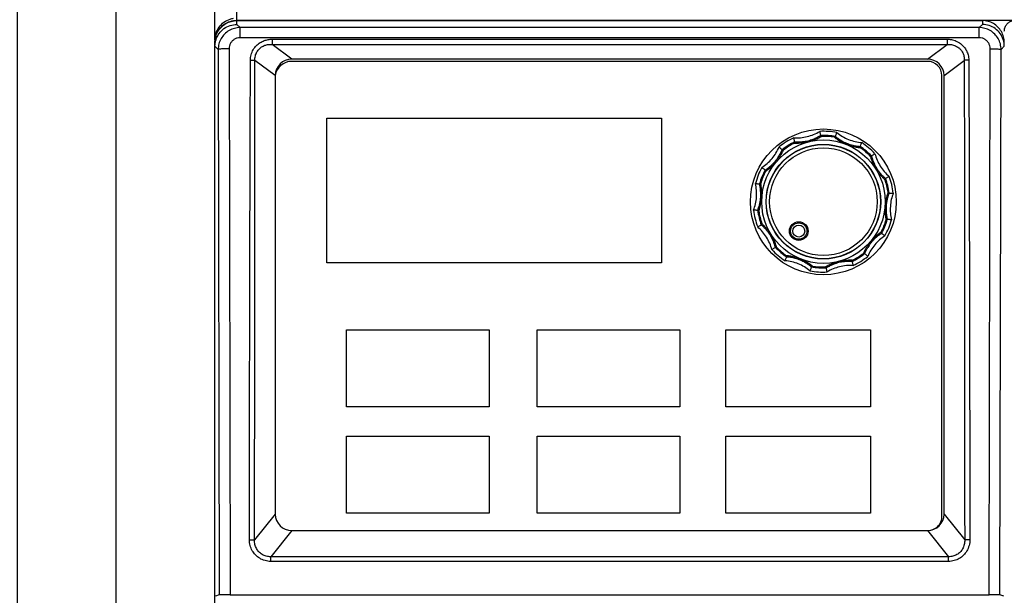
# Model space of a CAD drawing. Header units: millimetres. Extents: x 0 to 420, y 0 to 594.
# Tile 18 of 25: x 45 to 135, y 442 to 494. Entities that reach past the tile are written whole.
import ezdxf

# ---------------------------------------------------------------- set-up
doc = ezdxf.new("R2010")
doc.units = ezdxf.units.MM
doc.layers.add('DIM', color=7, linetype='Continuous')
doc.styles.add('TEXTSTYLE_1', font='ARIAL.TTF')
doc.dimstyles.new('FRAME', dxfattribs={"dimtxt": 6, "dimasz": 5.5, "dimexe": 1, "dimexo": 1.5, "dimgap": 1.5, "dimtad": 1, "dimdec": 1, "dimdsep": 46, "dimtxsty": 'Standard', "dimcen": 2.5, "dimadec": 0, "dimazin": 0, "dimtfac": 1, "dimtdec": 1, "dimtmove": 0, "dimatfit": 3, "dimfxl": 0, "dimarcsym": 0})

# ---------------------------------------------------------------- blocks, each defined once
blk = doc.blocks.new('*D2')
at = {"layer": 'DEFPOINTS', "color": 0}
for p in [(54.256, 514.477), (68.756, 514.477), (68.756, 351.527)]:
    blk.add_point(p, dxfattribs=at)
at = {"layer": 'DIM', "color": 0, "lineweight": -2}
for p, q in [((67.756, 514.477), (53.256, 514.477)), ((54.256, 357.027), (54.256, 508.977)), ((67.756, 351.527), (53.256, 351.527))]:
    blk.add_line(p, q, dxfattribs=at)
at = {"layer": 'DIM', "color": 0}
for points in [[(53.339, 508.977), (55.172, 508.977), (54.256, 514.477)], [(53.339, 357.027), (55.172, 357.027), (54.256, 351.527)]]:
    blk.add_solid(points, dxfattribs=at)
at = {"layer": 'DIM', "color": 0, "insert": (49.743, 433.002), "char_height": 6, "attachment_point": 5, "rotation": 90, "style": 'TEXTSTYLE_1'}
blk.add_mtext('H1', dxfattribs=at)
blk = doc.blocks.new('*D4')
at = {"layer": 'DEFPOINTS', "color": 0}
for p in [(45.256, 520.127), (66.256, 520.127), (64.656, 346.127)]:
    blk.add_point(p, dxfattribs=at)
at = {"layer": 'DIM', "color": 0, "lineweight": -2}
for p, q in [((65.256, 520.127), (44.256, 520.127)), ((45.256, 351.627), (45.256, 514.627)), ((63.656, 346.127), (44.256, 346.127))]:
    blk.add_line(p, q, dxfattribs=at)
at = {"layer": 'DIM', "color": 0}
for points in [[(44.339, 514.627), (46.172, 514.627), (45.256, 520.127)], [(44.339, 351.627), (46.172, 351.627), (45.256, 346.127)]]:
    blk.add_solid(points, dxfattribs=at)
at = {"layer": 'DIM', "color": 0, "insert": (40.756, 433.127), "char_height": 6, "attachment_point": 5, "rotation": 90, "style": 'TEXTSTYLE_1'}
blk.add_mtext('H', dxfattribs=at)

msp = doc.modelspace()

# ---------------------------------------------------------------- linework, layer by layer
at = {"color": 7, "linetype": 'Continuous'}
for p, q in [((63.256, 492.378), (63.256, 507.127)), ((65.256, 494.169), (65.256, 506.969)), ((65.256, 494.169), (136.255, 494.169)), ((65.256, 494.143), (133.256, 494.143)), ((65.256, 493.794), (65.256, 494.143)), ((133.256, 494.143), (133.256, 493.794)), ((65.256, 493.794), (65.547, 493.503)), ((132.964, 493.503), (65.547, 493.503)), ((65.547, 492.579), (65.547, 493.503)), ((132.964, 493.503), (133.256, 493.794)), ((132.964, 492.579), (132.964, 493.503)), ((132.964, 492.579), (65.547, 492.579)), ((68.464, 492.444), (68.464, 491.97)), ((130.047, 492.444), (130.047, 491.97)), ((63.256, 386.376), (63.256, 492.143)), ((63.256, 491.796), (63.55, 491.502)), ((63.55, 491.502), (63.649, 441.758)), ((64.549, 491.578), (64.648, 441.766)), ((68.464, 491.97), (130.047, 491.97)), ((70.256, 490.627), (68.464, 491.97)), ((128.256, 490.627), (130.047, 491.97)), ((133.863, 441.766), (133.962, 491.578)), ((134.862, 441.758), (134.961, 491.502)), ((134.961, 491.502), (135.256, 491.796)), ((68.756, 489.127), (66.904, 490.515)), ((128.256, 490.627), (70.256, 490.627)), ((128.256, 490.427), (70.256, 490.427)), ((129.756, 489.127), (131.607, 490.515)), ((68.756, 489.127), (68.756, 449.127)), ((129.556, 449.127), (129.556, 489.127)), ((129.756, 449.127), (129.756, 489.127)), ((73.476, 485.247), (103.976, 485.247)), ((73.476, 472.047), (73.476, 485.247)), ((103.976, 485.247), (103.976, 472.047)), ((103.976, 472.047), (73.476, 472.047)), ((75.256, 458.927), (75.256, 465.927)), ((75.256, 465.927), (88.256, 465.927)), ((88.256, 465.927), (88.256, 458.927)), ((92.656, 458.927), (92.656, 465.927)), ((92.656, 465.927), (105.656, 465.927)), ((105.656, 465.927), (105.656, 458.927)), ((109.856, 458.927), (109.856, 465.927)), ((109.856, 465.927), (123.056, 465.927)), ((123.056, 465.927), (123.056, 458.927)), ((88.256, 458.927), (75.256, 458.927)), ((105.656, 458.927), (92.656, 458.927)), ((123.056, 458.927), (109.856, 458.927)), ((75.256, 449.227), (75.256, 456.227)), ((75.256, 456.227), (88.256, 456.227)), ((88.256, 456.227), (88.256, 449.227)), ((92.656, 449.227), (92.656, 456.227)), ((92.656, 456.227), (105.656, 456.227)), ((105.656, 456.227), (105.656, 449.227)), ((109.856, 456.227), (123.056, 456.227)), ((109.856, 449.227), (109.856, 456.227)), ((123.056, 456.227), (123.056, 449.227)), ((68.756, 449.127), (66.871, 446.771)), ((88.256, 449.227), (75.256, 449.227)), ((105.656, 449.227), (92.656, 449.227)), ((123.056, 449.227), (109.856, 449.227)), ((129.756, 449.127), (131.641, 446.771)), ((70.256, 447.627), (68.348, 445.243)), ((70.256, 447.627), (128.256, 447.627)), ((128.256, 447.627), (130.163, 445.243)), ((130.163, 445.243), (68.348, 445.243)), ((68.348, 444.816), (68.348, 445.243)), ((130.163, 444.816), (130.163, 445.243)), ((63.649, 441.758), (63.307, 441.644)), ((64.648, 441.766), (133.863, 441.766)), ((135.204, 441.644), (134.862, 441.758))]:
    msp.add_line(p, q, dxfattribs=at)
for centre, radius in [((118.756, 477.607), 6.65), ((118.756, 477.627), 5.628), ((118.756, 477.627), 5.227), ((118.756, 477.627), 5.21), ((118.756, 477.627), 4.91), ((116.506, 474.946), 0.85), ((116.506, 474.946), 0.75), ((116.506, 474.946), 0.55)]:
    msp.add_circle(centre, radius, dxfattribs=at)
for centre, radius, start, end in [((70.256, 489.127), 1.5, 90, 180), ((70.256, 488.911), 1.515, 90, 171.82877), ((128.256, 489.127), 1.5, 0, 90), ((128.256, 489.127), 1.3, 0, 90), ((118.756, 477.627), 6.42, 114.98725, 129.01275), ((118.756, 477.627), 6.42, 78.98725, 93.01275), ((118.756, 477.627), 6.047, 79.57807, 92.42193), ((118.756, 477.627), 5.959, 80.26272, 91.73757), ((118.756, 477.627), 6.047, 115.57807, 128.42193), ((118.756, 477.627), 5.959, 116.2625, 127.73732), ((118.756, 477.627), 6.047, 43.57807, 56.42193), ((118.756, 477.627), 5.959, 44.2629, 55.73793), ((118.756, 477.627), 6.42, 42.98725, 57.01275), ((118.756, 477.627), 6.42, 150.98725, 165.01275), ((118.756, 477.627), 6.047, 151.57807, 164.42193), ((118.756, 477.627), 5.959, 152.26223, 163.74704), ((118.756, 477.627), 5.959, 8.25039, 19.73673), ((118.756, 477.627), 6.047, 7.57807, 20.42193), ((118.756, 477.627), 6.42, 6.98725, 21.01275), ((118.756, 477.627), 6.42, 186.98725, 201.01275), ((118.756, 477.627), 6.047, 187.57807, 200.42193), ((118.756, 477.627), 5.959, 188.2504, 199.7368), ((118.756, 477.627), 6.047, 331.57807, 344.42193), ((118.756, 477.627), 5.959, 332.26223, 343.74706), ((118.756, 477.627), 6.42, 330.98725, 345.01275), ((118.756, 477.627), 6.047, 223.57807, 236.42193), ((118.756, 477.627), 5.959, 224.2628, 235.73793), ((118.756, 477.627), 6.42, 222.98725, 237.01275), ((118.756, 477.627), 6.047, 295.57807, 308.42193), ((118.756, 477.627), 5.959, 296.2625, 307.73732), ((118.756, 477.627), 6.42, 294.98725, 309.01275), ((118.756, 477.627), 6.047, 259.57807, 272.42193), ((118.756, 477.627), 5.959, 260.26272, 271.73757), ((118.756, 477.627), 6.42, 258.98725, 273.01275), ((70.256, 449.127), 1.5, 180, 270), ((128.256, 449.127), 1.5, 270, 0), ((128.256, 448.94), 1.313, 270, 8.17123)]:
    msp.add_arc(centre, radius, start, end, dxfattribs=at)
for points, start_tangent, end_tangent in [([(63.256, 492.378), (63.353, 492.995), (63.638, 493.552), (64.08, 493.995), (64.638, 494.279), (64.943, 494.352)], (0, 1), (0.98769, 0.156426)), ([(63.272, 492.421), (63.354, 492.786), (63.638, 493.344), (64.08, 493.787), (64.638, 494.071), (65.256, 494.169)], (0.127117, 0.991888), (1, 0)), ([(63.273, 492.406), (63.324, 492.661), (63.524, 493.143), (63.841, 493.558), (64.256, 493.875), (64.738, 494.075), (65.256, 494.143)], (0.131652, 0.991296), (1, 0)), ([(135.256, 492.143), (135.187, 492.661), (134.988, 493.143), (134.67, 493.558), (134.255, 493.875), (133.773, 494.075), (133.256, 494.143)], (0, 1), (-1, 0)), ([(135.256, 493.168), (135.305, 493.478), (135.447, 493.756), (135.667, 493.977), (135.946, 494.12), (136.255, 494.169)], (0, 1), (1, 0)), ([(63.28, 492.107), (63.354, 492.413), (63.638, 492.97), (64.08, 493.412), (64.638, 493.696), (65.256, 493.794)], (0.156701, 0.987646), (1, 0.000343)), ([(65.547, 493.503), (65.03, 493.435), (64.548, 493.235), (64.134, 492.917), (63.817, 492.503), (63.617, 492.02), (63.55, 491.502)], (-1, -0.000515), (0.000625, -1)), ([(134.961, 491.502), (134.894, 492.02), (134.694, 492.503), (134.377, 492.917), (133.963, 493.235), (133.481, 493.435), (132.964, 493.503)], (0.000625, 1), (-1, 0.000515)), ([(135.231, 492.107), (135.158, 492.413), (134.873, 492.97), (134.431, 493.412), (133.873, 493.696), (133.256, 493.794)], (-0.156701, 0.987646), (-1, 0.000343)), ([(63.256, 492.167), (63.273, 492.406)], (0.01242, 0.999923), (0.131652, 0.991296)), ([(63.256, 492.167), (63.259, 492.285)], (0, 1), (0.059035, 0.998256)), ([(63.256, 492.143), (63.256, 492.167)], (0, 1), (0.01242, 0.999923)), ([(63.259, 492.285), (63.272, 492.421)], (0.059035, 0.998256), (0.127117, 0.991888)), ([(65.547, 492.579), (65.29, 492.546), (65.048, 492.446), (64.841, 492.286), (64.682, 492.078), (64.582, 491.836), (64.549, 491.578)], (-1, -0.000348), (0.001939, -0.999998)), ([(66.494, 490.533), (66.562, 491.031), (66.755, 491.491), (67.04, 491.863), (67.379, 492.135), (67.746, 492.316), (68.114, 492.414), (68.464, 492.444)], (0.004171, 0.999991), (1, 0.000003)), ([(68.464, 492.444), (89.142, 492.444), (109.67, 492.444), (130.047, 492.444)], (1, 0), (1, 0)), ([(130.047, 492.444), (130.232, 492.436), (130.431, 492.408), (130.647, 492.356), (130.878, 492.27), (131.119, 492.144), (131.363, 491.965), (131.597, 491.722), (131.803, 491.405), (131.955, 491.008), (132.017, 490.533)], (1, 0.000002), (0.003053, -0.999995)), ([(133.962, 491.578), (133.929, 491.836), (133.829, 492.078), (133.67, 492.286), (133.463, 492.446), (133.221, 492.546), (132.964, 492.579)], (0.00194, 0.999998), (-1, 0.000348)), ([(63.256, 491.794), (63.28, 492.107)], (0, 1), (0.156701, 0.987646)), ([(64.549, 491.578), (64.173, 491.571), (63.851, 491.555), (63.633, 491.53), (63.55, 491.502)], (-0.999998, -0.00198), (-0.325298, -0.945612)), ([(66.904, 490.515), (66.94, 490.917), (67.087, 491.288), (67.315, 491.582), (67.59, 491.788), (67.89, 491.915), (68.187, 491.971), (68.464, 491.97)], (-0.055491, 0.998459), (0.996125, -0.08795)), ([(130.047, 491.97), (130.193, 491.977), (130.351, 491.968), (130.526, 491.94), (130.713, 491.884), (130.91, 491.794), (131.109, 491.659), (131.299, 491.47), (131.462, 491.217), (131.576, 490.896), (131.607, 490.515)], (0.996127, 0.087928), (-0.055864, -0.998438)), ([(133.962, 491.578), (134.338, 491.571), (134.66, 491.555), (134.878, 491.53), (134.961, 491.502)], (0.999998, -0.00198), (0.325297, -0.945612)), ([(135.256, 491.794), (135.231, 492.107)], (0, 1), (-0.156701, 0.987646)), ([(66.397, 446.797), (66.419, 460.823), (66.449, 475.379), (66.494, 490.533)], (0.001409, 0.999999), (0.003764, 0.999993)), ([(66.494, 490.533), (66.652, 490.53), (66.793, 490.524), (66.904, 490.515)], (0.999993, -0.003702), (0.993712, -0.111968)), ([(66.871, 446.771), (66.882, 460.798), (66.894, 475.357), (66.904, 490.515)], (0.000814, 1), (0.000358, 1)), ([(132.017, 490.533), (131.859, 490.53), (131.718, 490.524), (131.607, 490.515)], (-0.999993, -0.003742), (-0.993715, -0.111937)), ([(131.607, 490.515), (131.617, 475.351), (131.629, 460.793), (131.641, 446.771)], (0.000358, -1), (0.000814, -1)), ([(132.017, 490.533), (132.062, 475.373), (132.092, 460.817), (132.114, 446.797)], (0.003764, -0.999993), (0.001408, -0.999999)), ([(116.044, 483.446), (117.275, 483.565), (118.418, 484.038)], (0.998711, -0.050751), (0.857983, 0.513677)), ([(116.149, 483.084), (116.114, 483.204), (116.079, 483.324), (116.044, 483.446)], (-0.280865, 0.959747), (-0.277692, 0.96067)), ([(116.119, 482.97), (116.285, 482.968), (116.473, 482.973), (116.687, 482.988), (116.932, 483.017), (117.213, 483.067), (117.52, 483.142), (117.803, 483.231), (118.044, 483.323), (118.249, 483.413), (118.424, 483.5), (118.575, 483.583)], (0.99952, -0.030993), (0.867973, 0.496612)), ([(116.149, 483.084), (116.28, 483.078), (116.425, 483.075), (116.588, 483.079), (116.773, 483.092), (116.981, 483.116), (117.219, 483.158), (117.472, 483.219), (117.71, 483.294), (117.916, 483.373), (118.093, 483.451), (118.245, 483.527), (118.378, 483.599), (118.495, 483.669)], (0.997861, -0.065378), (0.850365, 0.526193)), ([(118.418, 484.038), (118.444, 483.914), (118.47, 483.791), (118.495, 483.669)], (0.20582, -0.97859), (0.202585, -0.979265)), ([(118.495, 483.669), (118.497, 483.668), (118.5, 483.668)], (0.202573, -0.979267), (0.995981, -0.089562)), ([(118.5, 483.668), (118.522, 483.657), (118.548, 483.628), (118.575, 483.583)], (0.995981, -0.089562), (0.466078, -0.884744)), ([(119.849, 483.573), (119.826, 483.565), (119.796, 483.54), (119.763, 483.5)], (-0.998753, 0.049924), (-0.584673, -0.811269)), ([(119.763, 483.5), (119.893, 483.403), (120.044, 483.298), (120.221, 483.187), (120.429, 483.07), (120.676, 482.948), (120.962, 482.828), (121.249, 482.729), (121.507, 482.658), (121.734, 482.608), (121.933, 482.574), (122.11, 482.552)], (0.790412, -0.612576), (0.994106, -0.108412)), ([(119.849, 483.573), (119.852, 483.573), (119.854, 483.574)], (0.998753, -0.049924), (0.336898, 0.941541)), ([(119.854, 483.574), (119.896, 483.691), (119.939, 483.809), (119.982, 483.928)], (0.336901, 0.94154), (0.34001, 0.940422)), ([(119.854, 483.574), (119.954, 483.494), (120.067, 483.409), (120.198, 483.318), (120.349, 483.222), (120.525, 483.122), (120.733, 483.019), (120.969, 482.919), (121.209, 482.836), (121.43, 482.774), (121.626, 482.731), (121.8, 482.701), (121.956, 482.681), (122.096, 482.668)], (0.768858, -0.63942), (0.997248, -0.074134)), ([(119.982, 483.928), (121.048, 483.301), (122.251, 483.011)], (0.778143, -0.628087), (0.996055, -0.088736)), ([(113.141, 480.74), (114.068, 481.56), (114.714, 482.615)], (0.837805, 0.545969), (0.392191, 0.919884)), ([(113.439, 480.51), (113.551, 480.583), (113.674, 480.669), (113.807, 480.772), (113.953, 480.894), (114.112, 481.043), (114.283, 481.222), (114.451, 481.423), (114.594, 481.621), (114.709, 481.799), (114.803, 481.961), (114.879, 482.107), (114.941, 482.24), (114.993, 482.362)], (0.845714, 0.533636), (0.378672, 0.925531)), ([(113.481, 480.4), (113.62, 480.498), (113.773, 480.616), (113.942, 480.758), (114.129, 480.932), (114.331, 481.144), (114.535, 481.389), (114.705, 481.622), (114.841, 481.831), (114.949, 482.019), (115.037, 482.187), (115.108, 482.339)], (0.826846, 0.562428), (0.410305, 0.911949)), ([(114.714, 482.615), (114.808, 482.53), (114.901, 482.446), (114.993, 482.362)], (0.741712, -0.670718), (0.739492, -0.673165)), ([(114.993, 482.362), (114.996, 482.363), (114.998, 482.364)], (0.739486, -0.673172), (0.858409, 0.512966)), ([(114.998, 482.364), (115.023, 482.368), (115.06, 482.359), (115.108, 482.339)], (0.858409, 0.512966), (0.897104, -0.44182)), ([(116.145, 483.081), (116.131, 483.06), (116.122, 483.023), (116.119, 482.97)], (-0.837353, -0.546663), (0.003841, -0.999993)), ([(116.145, 483.081), (116.147, 483.082), (116.149, 483.084)], (0.837353, 0.546663), (-0.280871, 0.959746)), ([(122.251, 483.011), (122.199, 482.896), (122.148, 482.782), (122.096, 482.668)], (-0.408689, -0.912674), (-0.411703, -0.911318)), ([(122.096, 482.668), (122.098, 482.666), (122.1, 482.664)], (-0.411717, -0.911312), (0.753123, -0.65788)), ([(122.1, 482.664), (122.111, 482.642), (122.115, 482.604), (122.11, 482.552)], (0.753123, -0.65788), (-0.142974, -0.989726)), ([(123.136, 481.795), (123.112, 481.802), (123.074, 481.799), (123.023, 481.786)], (-0.77867, 0.627434), (-0.949869, -0.312647)), ([(123.023, 481.786), (123.115, 481.505), (123.223, 481.233), (123.345, 480.975), (123.477, 480.733), (123.621, 480.503), (123.78, 480.278), (123.959, 480.057), (124.154, 479.842), (124.364, 479.639)], (0.279401, -0.960174), (0.740515, -0.67204)), ([(123.136, 481.795), (123.138, 481.793), (123.14, 481.792)], (0.77867, -0.627433), (0.826059, 0.563584)), ([(123.14, 481.792), (123.243, 481.862), (123.347, 481.933), (123.452, 482.004)], (0.825982, 0.563697), (0.82784, 0.560964)), ([(123.14, 481.792), (123.22, 481.519), (123.318, 481.255), (123.43, 481.006), (123.555, 480.773), (123.692, 480.555), (123.846, 480.341), (124.021, 480.132), (124.214, 479.93), (124.422, 479.742)], (0.246174, -0.969226), (0.763219, -0.64614)), ([(123.452, 482.004), (123.945, 480.87), (124.748, 479.929)], (0.260351, -0.965514), (0.753668, -0.657256)), ([(113.439, 480.51), (113.341, 480.586), (113.241, 480.663), (113.141, 480.74)], (-0.79135, 0.611363), (-0.789326, 0.613975)), ([(113.438, 480.505), (113.438, 480.48), (113.453, 480.444), (113.481, 480.4)], (-0.356112, -0.934443), (0.590888, -0.806754)), ([(113.438, 480.505), (113.439, 480.507), (113.439, 480.51)], (0.356112, 0.934443), (-0.791356, 0.611356)), ([(124.422, 479.737), (124.418, 479.712), (124.399, 479.679), (124.364, 479.639)], (0.222587, -0.974913), (-0.69741, -0.716673)), ([(124.422, 479.742), (124.422, 479.739), (124.422, 479.737)], (-0.868673, -0.495386), (0.222588, -0.974913)), ([(124.748, 479.929), (124.639, 479.866), (124.53, 479.803), (124.422, 479.742)], (-0.867093, -0.498147), (-0.868734, -0.495279)), ([(112.384, 476.846), (112.651, 478.054), (112.554, 479.287)], (0.356886, 0.934148), (-0.223405, 0.974726)), ([(112.554, 479.287), (112.68, 479.273), (112.805, 479.26), (112.928, 479.246)], (0.994296, -0.106655), (0.993938, -0.10994)), ([(112.76, 476.834), (112.868, 477.142), (112.948, 477.442), (113.002, 477.736), (113.034, 478.027), (113.043, 478.32), (113.03, 478.618), (112.993, 478.926), (112.928, 479.246)], (0.37054, 0.928816), (-0.237668, 0.971346)), ([(112.858, 476.772), (112.961, 477.091), (113.037, 477.405), (113.09, 477.714), (113.121, 478.021), (113.133, 478.329), (113.123, 478.642), (113.092, 478.964), (113.035, 479.294)], (0.338398, 0.941003), (-0.204131, 0.978944)), ([(112.928, 479.246), (112.93, 479.248), (112.931, 479.251)], (0.993964, -0.109704), (0.392968, 0.919552)), ([(112.931, 479.251), (112.949, 479.268), (112.984, 479.283), (113.035, 479.295)], (0.392968, 0.919552), (0.985461, 0.169899)), ([(124.653, 478.482), (124.55, 478.162), (124.474, 477.848), (124.421, 477.539), (124.39, 477.232), (124.378, 476.925), (124.388, 476.611), (124.419, 476.29), (124.476, 475.959)], (-0.338398, -0.941003), (0.204131, -0.978944)), ([(124.751, 478.419), (124.643, 478.111), (124.563, 477.812), (124.509, 477.517), (124.477, 477.226), (124.468, 476.934), (124.481, 476.635), (124.518, 476.327), (124.583, 476.007)], (-0.37054, -0.928816), (0.237668, -0.971346)), ([(124.749, 478.424), (124.734, 478.444), (124.701, 478.464), (124.653, 478.483)], (-0.261166, 0.965294), (-0.952222, 0.305408)), ([(124.749, 478.424), (124.75, 478.422), (124.751, 478.419)], (0.261166, -0.965294), (0.999559, -0.029698)), ([(124.751, 478.419), (124.876, 478.416), (125.001, 478.412), (125.128, 478.408)], (0.999566, -0.02946), (0.999463, -0.032762)), ([(125.128, 478.408), (124.86, 477.2), (124.957, 475.967)], (-0.356886, -0.934148), (0.223405, -0.974726)), ([(112.76, 476.834), (112.635, 476.838), (112.51, 476.842), (112.384, 476.846)], (-0.999566, 0.02946), (-0.999463, 0.032762)), ([(112.762, 476.829), (112.761, 476.832), (112.76, 476.834)], (-0.261166, 0.965294), (-0.999559, 0.029698)), ([(112.762, 476.829), (112.777, 476.809), (112.81, 476.789), (112.859, 476.77)], (0.261166, -0.965294), (0.952222, -0.305408)), ([(124.58, 476.003), (124.562, 475.985), (124.527, 475.97), (124.476, 475.958)], (-0.392968, -0.919552), (-0.985461, -0.169899)), ([(124.583, 476.007), (124.581, 476.005), (124.58, 476.003)], (-0.993964, 0.109704), (-0.392968, -0.919552)), ([(124.957, 475.967), (124.831, 475.98), (124.706, 475.994), (124.583, 476.007)], (-0.994296, 0.106655), (-0.993938, 0.10994)), ([(112.763, 475.325), (112.872, 475.388), (112.981, 475.45), (113.089, 475.512)], (0.867093, 0.498147), (0.868734, 0.495279)), ([(114.06, 473.25), (113.566, 474.384), (112.763, 475.325)], (-0.260351, 0.965514), (-0.753668, 0.657256)), ([(113.089, 475.517), (113.093, 475.542), (113.113, 475.575), (113.147, 475.614)], (-0.222587, 0.974913), (0.69741, 0.716673)), ([(113.089, 475.512), (113.09, 475.514), (113.089, 475.517)], (0.868673, 0.495386), (-0.222587, 0.974913)), ([(114.371, 473.461), (114.291, 473.734), (114.193, 473.998), (114.081, 474.248), (113.956, 474.48), (113.819, 474.698), (113.665, 474.912), (113.49, 475.122), (113.297, 475.323), (113.089, 475.512)], (-0.246174, 0.969226), (-0.763219, 0.64614)), ([(114.488, 473.468), (114.397, 473.749), (114.288, 474.021), (114.167, 474.279), (114.034, 474.521), (113.89, 474.75), (113.731, 474.975), (113.552, 475.197), (113.357, 475.411), (113.147, 475.614)], (-0.279401, 0.960175), (-0.740515, 0.672039)), ([(124.03, 474.853), (123.891, 474.755), (123.738, 474.637), (123.569, 474.495), (123.382, 474.321), (123.18, 474.109), (122.976, 473.865), (122.806, 473.632), (122.67, 473.422), (122.562, 473.234), (122.474, 473.066), (122.403, 472.914)], (-0.826846, -0.562428), (-0.410305, -0.911949)), ([(124.072, 474.744), (123.96, 474.67), (123.838, 474.584), (123.704, 474.482), (123.558, 474.359), (123.4, 474.211), (123.228, 474.031), (123.061, 473.83), (122.917, 473.633), (122.802, 473.455), (122.708, 473.293), (122.632, 473.146), (122.57, 473.013), (122.518, 472.892)], (-0.845714, -0.533636), (-0.378672, -0.925531)), ([(124.37, 474.513), (123.443, 473.693), (122.797, 472.639)], (-0.837805, -0.545969), (-0.392191, -0.919884)), ([(124.073, 474.749), (124.073, 474.774), (124.058, 474.809), (124.03, 474.853)], (0.356112, 0.934443), (-0.590888, 0.806754)), ([(124.073, 474.749), (124.072, 474.746), (124.072, 474.744)], (-0.356112, -0.934443), (0.791356, -0.611356)), ([(124.072, 474.744), (124.171, 474.668), (124.27, 474.591), (124.37, 474.513)], (0.79135, -0.611363), (0.789326, -0.613975)), ([(114.371, 473.461), (114.268, 473.391), (114.164, 473.321), (114.06, 473.25)], (-0.825982, -0.563697), (-0.82784, -0.560964)), ([(114.375, 473.459), (114.373, 473.46), (114.371, 473.461)], (-0.77867, 0.627434), (-0.826059, -0.563584)), ([(114.375, 473.459), (114.399, 473.451), (114.438, 473.454), (114.488, 473.468)], (0.77867, -0.627434), (0.949869, 0.312647)), ([(115.26, 472.242), (115.312, 472.357), (115.364, 472.472), (115.415, 472.585)], (0.408689, 0.912674), (0.411703, 0.911318)), ([(115.411, 472.589), (115.4, 472.611), (115.396, 472.65), (115.401, 472.702)], (-0.753123, 0.65788), (0.142974, 0.989726)), ([(117.748, 471.754), (117.618, 471.851), (117.467, 471.955), (117.29, 472.066), (117.082, 472.184), (116.835, 472.306), (116.549, 472.426), (116.262, 472.524), (116.004, 472.595), (115.777, 472.645), (115.578, 472.679), (115.401, 472.702)], (-0.790412, 0.612576), (-0.994106, 0.108412)), ([(115.415, 472.585), (115.413, 472.587), (115.411, 472.589)], (0.411717, 0.911312), (-0.753123, 0.65788)), ([(117.657, 471.679), (117.557, 471.76), (117.444, 471.845), (117.313, 471.936), (117.162, 472.031), (116.986, 472.131), (116.778, 472.235), (116.542, 472.334), (116.302, 472.417), (116.081, 472.479), (115.885, 472.522), (115.711, 472.552), (115.555, 472.572), (115.415, 472.585)], (-0.768858, 0.63942), (-0.997248, 0.074134)), ([(122.513, 472.89), (122.489, 472.885), (122.451, 472.894), (122.403, 472.914)], (-0.858409, -0.512966), (-0.897104, 0.44182)), ([(122.518, 472.892), (122.516, 472.891), (122.513, 472.89)], (-0.739486, 0.673172), (-0.858409, -0.512966)), ([(122.797, 472.639), (122.703, 472.723), (122.61, 472.808), (122.518, 472.892)], (-0.741712, 0.670718), (-0.739492, 0.673165)), ([(117.529, 471.325), (116.463, 471.953), (115.26, 472.242)], (-0.778143, 0.628087), (-0.996055, 0.088736)), ([(117.657, 471.679), (117.615, 471.562), (117.572, 471.444), (117.529, 471.325)], (-0.336901, -0.94154), (-0.34001, -0.940422)), ([(117.662, 471.68), (117.659, 471.68), (117.657, 471.679)], (-0.998753, 0.049924), (-0.336898, -0.941541)), ([(117.662, 471.68), (117.685, 471.688), (117.715, 471.713), (117.748, 471.754)], (0.998753, -0.049924), (0.584673, 0.811269)), ([(121.392, 472.283), (121.226, 472.285), (121.038, 472.28), (120.824, 472.266), (120.579, 472.236), (120.299, 472.187), (119.991, 472.112), (119.708, 472.023), (119.467, 471.931), (119.262, 471.84), (119.087, 471.753), (118.936, 471.671)], (-0.99952, 0.030993), (-0.867973, -0.496612)), ([(119.011, 471.586), (118.989, 471.597), (118.963, 471.626), (118.936, 471.671)], (-0.995981, 0.089562), (-0.466078, 0.884744)), ([(119.016, 471.584), (119.014, 471.585), (119.011, 471.586)], (-0.202573, 0.979267), (-0.995981, 0.089562)), ([(121.362, 472.169), (121.232, 472.176), (121.086, 472.178), (120.923, 472.174), (120.738, 472.162), (120.53, 472.137), (120.293, 472.096), (120.039, 472.034), (119.801, 471.959), (119.595, 471.881), (119.418, 471.803), (119.266, 471.727), (119.133, 471.654), (119.016, 471.584)], (-0.997861, 0.065378), (-0.850365, -0.526193)), ([(119.093, 471.216), (119.067, 471.34), (119.041, 471.463), (119.016, 471.584)], (-0.20582, 0.97859), (-0.202585, 0.979265)), ([(121.467, 471.808), (120.236, 471.689), (119.093, 471.216)], (-0.998711, 0.050751), (-0.857983, -0.513677)), ([(121.366, 472.173), (121.364, 472.171), (121.362, 472.169)], (-0.837353, -0.546663), (0.280871, -0.959746)), ([(121.362, 472.169), (121.397, 472.05), (121.432, 471.929), (121.467, 471.808)], (0.280865, -0.959747), (0.277692, -0.96067)), ([(121.366, 472.173), (121.38, 472.193), (121.389, 472.231), (121.392, 472.283)], (0.837353, 0.546663), (-0.003841, 0.999993)), ([(66.397, 446.797), (66.598, 446.793), (66.766, 446.784), (66.871, 446.771)], (0.999999, -0.0014), (0.975381, -0.220526)), ([(68.348, 444.816), (67.821, 444.889), (67.337, 445.098), (66.953, 445.404), (66.664, 445.788), (66.468, 446.262), (66.397, 446.797)], (-1, 0.000252), (0.001753, 0.999998)), ([(68.348, 445.243), (67.936, 445.288), (67.559, 445.447), (67.262, 445.685), (67.046, 445.987), (66.907, 446.358), (66.871, 446.771)], (-0.999446, -0.033282), (0.047024, 0.998894)), ([(132.114, 446.797), (132.042, 446.257), (131.834, 445.765), (131.528, 445.374), (131.148, 445.083), (130.685, 444.888), (130.163, 444.816)], (0.001281, -0.999999), (-1, 0.000638)), ([(131.641, 446.771), (131.603, 446.352), (131.454, 445.966), (131.224, 445.66), (130.931, 445.434), (130.569, 445.287), (130.163, 445.243)], (0.047038, -0.998893), (-0.999436, 0.033592)), ([(132.114, 446.797), (131.913, 446.793), (131.745, 446.784), (131.64, 446.771)], (-0.999999, -0.001401), (-0.975416, -0.220373)), ([(130.163, 444.816), (109.406, 444.816), (88.802, 444.816), (68.348, 444.816)], (-1, 0), (-1, 0)), ([(64.648, 441.766), (64.346, 441.766), (64.069, 441.765), (63.849, 441.763), (63.704, 441.76), (63.649, 441.758)], (-1, 0), (-0.948703, -0.31617)), ([(134.862, 441.758), (134.807, 441.76), (134.662, 441.763), (134.442, 441.765), (134.166, 441.766), (133.863, 441.766)], (-0.948703, 0.31617), (-1, 0))]:
    msp.add_spline(points, degree=3, dxfattribs=dict(at, start_tangent=start_tangent, end_tangent=end_tangent))

# ---------------------------------------------------------------- dimensions: what is measured, and where the dimension line sits
at = {"layer": 'DIM', "color": 7}
for base, p1, p2, text, picture, middle in [((45.256, 520.127), (64.656, 346.127), (66.256, 520.127), 'H', '*D4', (40.756, 433.127)), ((54.256, 514.477), (68.756, 351.527), (68.756, 514.477), 'H1', '*D2', (49.743, 433.002))]:
    dim = msp.add_linear_dim(base=base, p1=p1, p2=p2, angle=90, text=text, dimstyle='FRAME', override={"dimexo": 1, "dimtxsty": 'TEXTSTYLE_1'}, dxfattribs=at)
    dim.commit()
    dim.dimension.update_dxf_attribs({"geometry": picture, "text_midpoint": middle})

doc.saveas('drawing.dxf')
